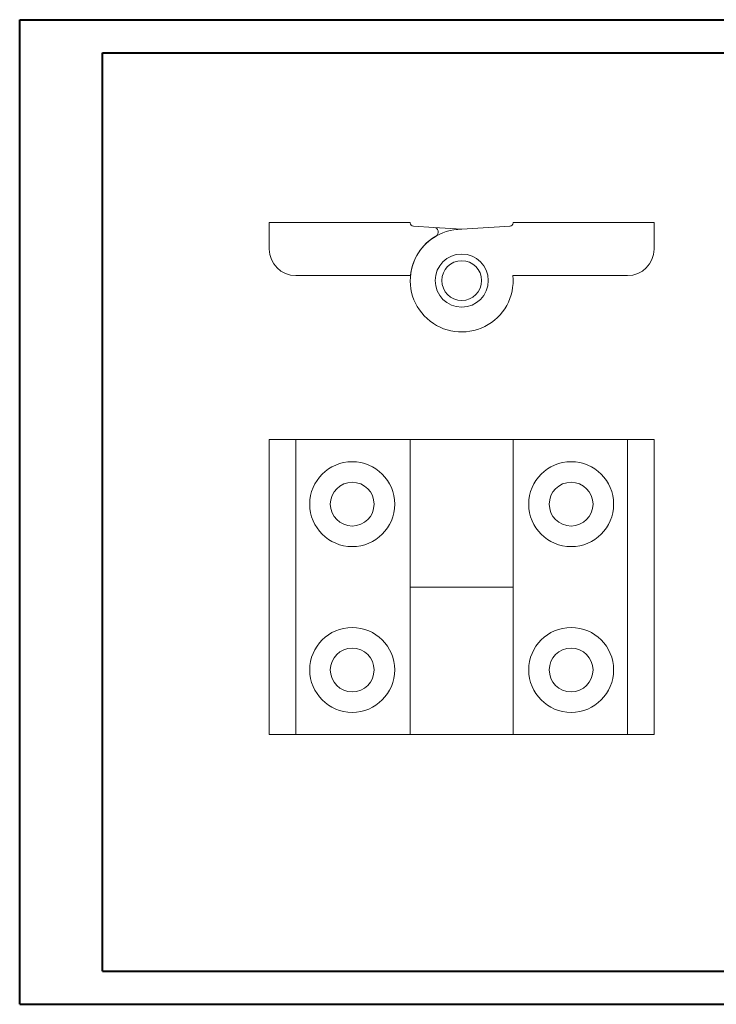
# Model space of a CAD drawing. Header units: millimetres. Extents: x 0 to 420, y 0 to 297.
# Tile 1 of 2: x 0 to 210, y 0 to 297. Entities that reach past the tile are written whole.
import ezdxf

# ---------------------------------------------------------------- set-up
doc = ezdxf.new("R2010")
doc.units = ezdxf.units.MM

msp = doc.modelspace()

# ---------------------------------------------------------------- linework, layer by layer
at = {"color": 7, "linetype": 'Continuous', "lineweight": 40}
for p, q in [((0.08, 0.21), (0.08, 297.21)), ((0.08, 297.21), (420.08, 297.21)), ((25.08, 10.21), (25.08, 287.21)), ((25.08, 287.21), (410.08, 287.21)), ((25.08, 10.21), (410.08, 10.21)), ((0.08, 0.21), (420.08, 0.21))]:
    msp.add_line(p, q, dxfattribs=at)
at = {"color": 7, "linetype": 'Continuous', "lineweight": 15}
for p, q in [((75.32, 236.02), (117.82, 236.02)), ((75.32, 228.02), (75.32, 236.02)), ((117.82, 236.02), (117.82, 235.96)), ((118.76, 234.96), (124.97, 234.56)), ((147.89, 234.96), (133.32, 234.02)), ((148.82, 236.02), (148.82, 235.96)), ((191.32, 236.02), (148.82, 236.02)), ((191.32, 228.02), (191.32, 236.02)), ((124.97, 234.56), (133.32, 234.02)), ((117.89, 220.02), (83.32, 220.02)), ((148.75, 220.02), (183.32, 220.02)), ((75.32, 170.58), (83.32, 170.58)), ((75.32, 81.58), (75.32, 170.58)), ((83.32, 170.58), (83.32, 81.58)), ((117.82, 170.58), (83.32, 170.58)), ((117.82, 170.58), (117.82, 126.08)), ((117.82, 170.58), (148.82, 170.58)), ((148.82, 126.08), (148.82, 170.58)), ((148.82, 170.58), (183.32, 170.58)), ((183.32, 170.58), (191.32, 170.58)), ((183.32, 81.58), (183.32, 170.58)), ((191.32, 170.58), (191.32, 81.58)), ((117.82, 126.08), (117.82, 81.58)), ((117.82, 126.08), (148.82, 126.08)), ((148.82, 81.58), (148.82, 126.08)), ((83.32, 81.58), (75.32, 81.58)), ((117.82, 81.58), (83.32, 81.58)), ((148.82, 81.58), (117.82, 81.58)), ((148.82, 81.58), (183.32, 81.58)), ((191.32, 81.58), (183.32, 81.58))]:
    msp.add_line(p, q, dxfattribs=at)
for centre, radius in [((133.32, 218.52), 8), ((133.32, 218.52), 6), ((100.32, 151.08), 12.8), ((166.32, 151.08), 12.8), ((100.32, 151.08), 6.6), ((166.32, 151.08), 6.6), ((100.32, 101.08), 12.8), ((166.32, 101.08), 12.8), ((100.32, 101.08), 6.6), ((166.32, 101.08), 6.6)]:
    msp.add_circle(centre, radius, dxfattribs=at)
for centre, radius, start, end in [((118.82, 235.96), 1, 180, 266.3086), ((147.82, 235.96), 1, 273.6914, 0), ((133.32, 218.52), 15.5, 90, 5.5534), ((133.32, 218.52), 15.5, 119.9608, 174.4466), ((124.88, 233.16), 1.4, 299.9608, 86.3086), ((83.32, 228.02), 8, 180, 270), ((183.32, 228.02), 8, 270, 0)]:
    msp.add_arc(centre, radius, start, end, dxfattribs=at)

doc.saveas('drawing.dxf')
